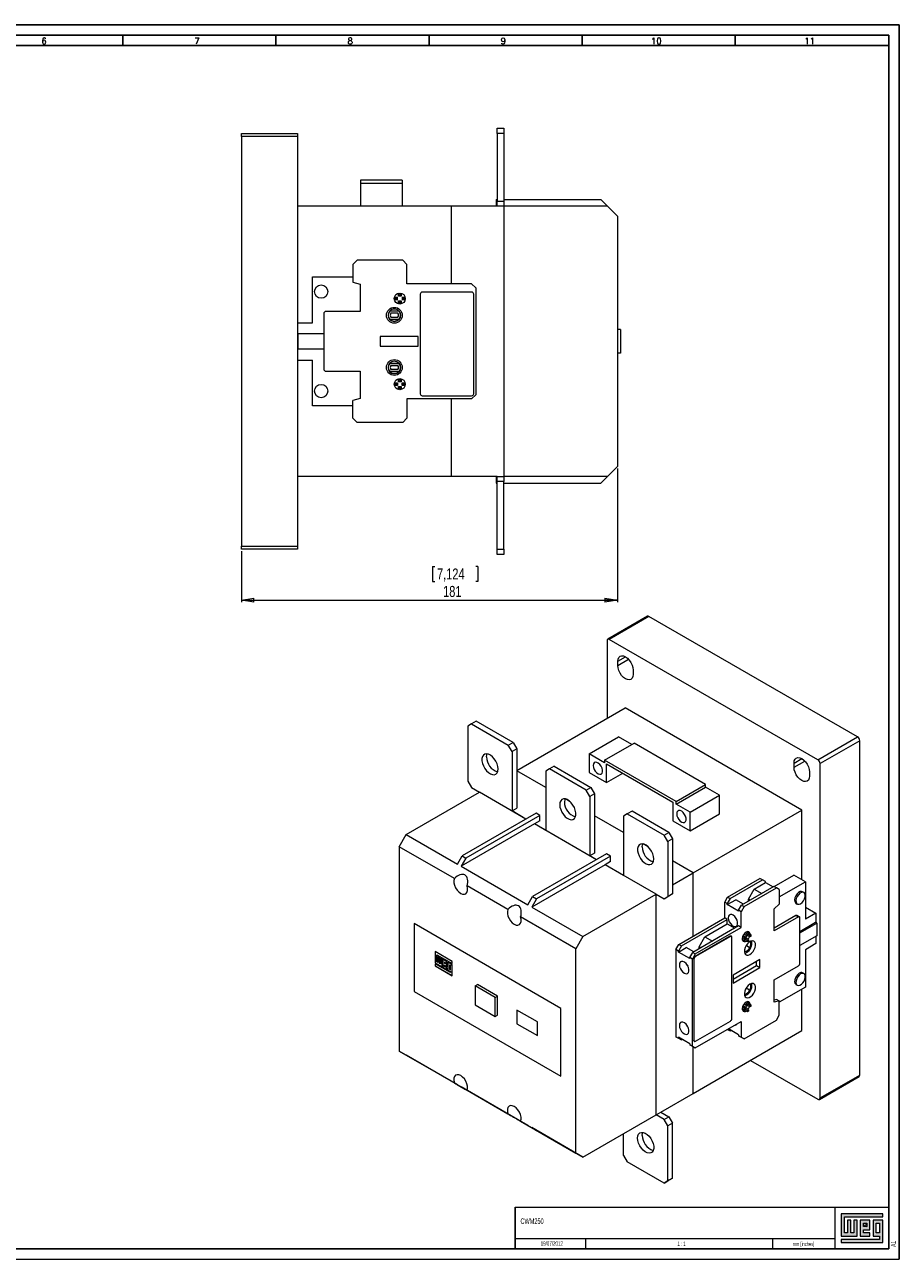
# Model space of a CAD drawing. Header units: millimetres. Extents: x 0 to 841, y 0 to 594.
# Tile 2 of 2: x 420 to 841, y 0 to 594. Entities that reach past the tile are written whole.
import ezdxf

# ---------------------------------------------------------------- set-up
doc = ezdxf.new("R2010")
doc.units = ezdxf.units.MM
doc.layers.add('FORMATO', color=7, linetype='Continuous')
doc.layers.add('LEGENDA', color=7, linetype='Continuous')
doc.styles.add('SLDTEXTSTYLE0', font='ROMANS')
doc.styles.add('SLDTEXTSTYLE1', font='TXT', dxfattribs={"width": 0.605})
doc.styles.add('SLDTEXTSTYLE2', font='TXT', dxfattribs={"width": 0.563})
doc.styles.add('SLDTEXTSTYLE3', font='TXT', dxfattribs={"width": 0.75})
doc.dimstyles.new('SLDDIMSTYLE0', dxfattribs={"dimtxt": 5.291667, "dimasz": 6, "dimexe": 0, "dimexo": 0.0625, "dimgap": 1.322917, "dimtad": 1, "dimdec": 1, "dimrnd": 1e-09, "dimzin": 12, "dimdsep": 46, "dimtxsty": 'SLDTEXTSTYLE3', "dimblk1": 'CLOSED', "dimblk2": 'CLOSED', "dimsah": 1, "dimcen": 0.09, "dimadec": 0, "dimazin": 3, "dimtfac": 1, "dimtdec": 1, "dimtofl": 0, "dimtmove": 0, "dimatfit": 3, "dimldrblk": 'CLOSED', "dimfxl": 0, "dimfrac": 2, "dimtolj": 1, "dimtzin": 12, "dimarcsym": 0})

# ---------------------------------------------------------------- blocks, each defined once
blk = doc.blocks.new('_CLOSED')
at = {"color": 0, "linetype": 'ByBlock', "lineweight": -2}
for p, q in [((-1, 0.166667), (0, 0)), ((-1, 0.166667), (-1, -0.166667)), ((0, 0), (-1, -0.166667)), ((0, 0), (-1, 0))]:
    blk.add_line(p, q, dxfattribs=at)
blk = doc.blocks.new('_D_5')
at = {"color": 7, "linetype": 'Continuous', "lineweight": 0}
for p, q in [((705.27, 380.45), (705.27, 316.15)), ((524.32, 340.65), (524.32, 316.15)), ((616.29, 333.32), (616.29, 326.18)), ((616.29, 333.32), (617.36, 333.32)), ((638.17, 333.32), (637.1, 333.32)), ((638.17, 333.32), (638.17, 326.18)), ((616.29, 326.18), (617.36, 326.18)), ((638.17, 326.18), (637.1, 326.18)), ((524.32, 317.15), (705.27, 317.15))]:
    blk.add_line(p, q, dxfattribs=at)
at = {"color": 7, "linetype": 'Continuous', "lineweight": 0, "xscale": 6, "yscale": 6, "rotation": 180.0000000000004}
blk.add_blockref('_CLOSED', (524.32, 317.15, -58.08), dxfattribs=at)
at = {"color": 7, "linetype": 'Continuous', "lineweight": 0, "xscale": 6, "yscale": 6}
blk.add_blockref('_CLOSED', (705.27, 317.15, -58.08), dxfattribs=at)
at = {"color": 7, "linetype": 'Continuous', "lineweight": 0, "char_height": 5.292, "attachment_point": 1, "style": 'SLDTEXTSTYLE3'}
for s, insert in [('7,124', (618.43, 332.37)), ('181', (621.37, 323.97))]:
    blk.add_mtext(s, dxfattribs=dict(at, insert=insert))

msp = doc.modelspace()

# ---------------------------------------------------------------- hatches: boundary and pattern name
at = {"linetype": 'Continuous'}
msp.add_hatch(color=7, dxfattribs=at).paths.add_polyline_path([(812.99, 21.93), (812.99, 11.15), (820.69, 11.15), (820.69, 18.85), (819.15, 18.85), (819.15, 12.69), (817.61, 12.69), (817.61, 18.85), (816.07, 18.85), (816.07, 12.69), (814.53, 12.69), (814.53, 20.39), (833.01, 20.39), (833.01, 21.93)], flags=0)
h = msp.add_hatch(color=7, dxfattribs=at)
h.paths.add_polyline_path([(812.99, 8.07), (833.01, 8.07), (833.01, 18.85), (828.39, 18.85), (828.39, 11.15), (831.47, 11.15), (831.47, 9.61), (812.99, 9.61)], flags=0)
h.paths.add_polyline_path([(829.93, 17.31), (831.47, 17.31), (831.47, 12.69), (829.93, 12.69)], flags=0)
h = msp.add_hatch(color=7, dxfattribs=at)
h.paths.add_polyline_path([(826.85, 12.69), (823.77, 12.69), (823.77, 14.23), (826.85, 14.23), (826.85, 18.85), (822.23, 18.85), (822.23, 11.15), (826.85, 11.15)], flags=0)
h.paths.add_polyline_path([(825.31, 15.77), (823.77, 15.77), (823.77, 17.31), (825.31, 17.31)], flags=0)
h = msp.add_hatch(dxfattribs=at)
h.set_pattern_fill('ANSI31', color=8, scale=0.25, style=0)
h.paths.add_polyline_path([(825.31, 15.77), (823.77, 15.77), (823.77, 17.31), (825.31, 17.31)], flags=0)

# ---------------------------------------------------------------- linework, layer by layer
at = {"color": 7, "linetype": 'Continuous', "lineweight": 15}
for p, q in [((524.323, 540.147), (524.323, 541.647)), ((524.323, 541.647), (551.323, 541.647)), ((551.323, 541.647), (551.323, 540.147)), ((647.373, 544.147), (650.573, 544.147)), ((647.373, 541.647), (647.373, 544.147)), ((650.573, 541.647), (647.373, 541.647)), ((647.373, 541.647), (647.373, 509.147)), ((650.573, 544.147), (650.573, 541.647)), ((650.573, 541.647), (650.573, 509.147)), ((551.323, 540.147), (524.323, 540.147)), ((524.323, 540.147), (524.323, 343.147)), ((551.323, 540.147), (551.323, 343.147)), ((601.683, 519.147), (581.683, 519.147)), ((581.683, 519.147), (581.683, 517.647)), ((581.683, 517.647), (581.683, 506.647)), ((601.683, 517.647), (581.683, 517.647)), ((601.683, 519.147), (601.683, 517.647)), ((601.683, 517.647), (601.683, 506.647)), ((625.323, 506.647), (551.323, 506.647)), ((647.373, 506.647), (625.323, 506.647)), ((625.323, 506.647), (625.323, 469.347)), ((646.873, 509.847), (646.873, 506.647)), ((646.873, 509.847), (647.373, 509.847)), ((647.373, 509.147), (650.573, 509.147)), ((647.373, 506.647), (647.373, 509.147)), ((650.573, 506.647), (647.373, 506.647)), ((650.573, 509.847), (697.273, 509.847)), ((650.573, 509.147), (650.573, 506.647)), ((700.473, 506.647), (650.573, 506.647)), ((650.573, 506.647), (650.573, 376.647)), ((700.473, 506.647), (697.273, 509.847)), ((705.273, 501.847), (700.473, 506.647)), ((705.273, 501.847), (705.273, 381.447)), ((579.923, 480.647), (577.923, 478.647)), ((577.923, 478.647), (577.923, 470.147)), ((601.923, 480.647), (579.923, 480.647)), ((603.923, 478.647), (601.923, 480.647)), ((603.923, 469.347), (603.923, 478.647)), ((558.523, 450.623), (558.523, 472.647)), ((558.523, 472.647), (577.923, 472.647)), ((577.923, 470.147), (581.423, 469.147)), ((635.123, 469.347), (603.923, 469.347)), ((637.123, 467.347), (635.123, 469.347)), ((581.423, 469.147), (581.423, 456.022)), ((600.192, 464.504), (599.823, 464.803)), ((599.823, 463.403), (599.823, 464.803)), ((600.192, 463.771), (599.823, 463.403)), ((601.223, 463.403), (599.823, 463.403)), ((600.192, 463.771), (600.192, 464.504)), ((600.855, 463.771), (600.192, 463.771)), ((600.855, 464.504), (601.223, 464.803)), ((600.855, 464.504), (600.855, 463.771)), ((600.855, 463.771), (601.223, 463.403)), ((601.223, 464.803), (601.223, 463.403)), ((610.373, 464.347), (610.373, 416.447)), ((635.123, 465.347), (611.373, 465.347)), ((636.123, 416.447), (636.123, 464.347)), ((637.123, 467.347), (637.123, 415.947)), ((598.266, 462.578), (597.967, 462.947)), ((597.967, 462.947), (599.367, 462.947)), ((598.266, 461.915), (597.967, 461.547)), ((599.367, 461.547), (597.967, 461.547)), ((598.266, 462.578), (598.999, 462.578)), ((598.999, 461.915), (598.266, 461.915)), ((598.999, 462.578), (599.367, 462.947)), ((598.999, 461.915), (598.999, 462.578)), ((598.999, 461.915), (599.367, 461.547)), ((599.367, 461.547), (599.367, 462.947)), ((600.192, 460.723), (599.823, 461.091)), ((599.823, 461.091), (601.223, 461.091)), ((599.823, 459.691), (599.823, 461.091)), ((600.192, 459.989), (599.823, 459.691)), ((600.192, 460.723), (600.855, 460.723)), ((600.192, 459.989), (600.192, 460.723)), ((600.855, 460.723), (601.223, 461.091)), ((600.855, 460.723), (600.855, 459.989)), ((600.855, 459.989), (601.223, 459.691)), ((601.223, 461.091), (601.223, 459.691)), ((602.047, 462.578), (601.679, 462.947)), ((601.679, 462.947), (603.079, 462.947)), ((601.679, 462.947), (601.679, 461.547)), ((602.047, 461.915), (601.679, 461.547)), ((603.079, 461.547), (601.679, 461.547)), ((602.047, 462.578), (602.781, 462.578)), ((602.047, 462.578), (602.047, 461.915)), ((602.781, 461.915), (602.047, 461.915)), ((602.781, 462.578), (603.079, 462.947)), ((602.781, 461.915), (603.079, 461.547)), ((563.923, 455.022), (563.923, 428.272)), ((581.423, 456.022), (564.923, 456.022)), ((595.764, 456.243), (595.628, 456.243)), ((595.628, 452.151), (595.764, 452.151)), ((600.173, 456.143), (595.673, 456.143)), ((595.673, 452.251), (600.173, 452.251)), ((600.083, 456.243), (595.764, 456.243)), ((595.764, 452.151), (600.083, 452.151)), ((599.657, 455.143), (596.19, 455.143)), ((596.19, 453.251), (599.657, 453.251)), ((600.219, 456.243), (600.083, 456.243)), ((600.083, 452.151), (600.219, 452.151)), ((551.323, 450.623), (558.523, 450.623)), ((706.773, 447.297), (705.273, 447.297)), ((706.773, 447.297), (706.773, 435.997)), ((551.573, 445.377), (563.923, 445.377)), ((551.573, 437.917), (551.573, 445.377)), ((609.373, 444.022), (591.123, 444.022)), ((591.123, 444.022), (591.123, 439.272)), ((609.373, 439.272), (609.373, 444.022)), ((563.923, 437.917), (551.573, 437.917)), ((591.123, 439.272), (609.373, 439.272)), ((706.773, 435.997), (705.273, 435.997)), ((551.323, 432.67), (558.523, 432.67)), ((558.523, 410.647), (558.523, 432.67)), ((595.628, 431.143), (595.764, 431.143)), ((595.673, 431.043), (600.173, 431.043)), ((595.764, 431.143), (600.083, 431.143)), ((596.19, 430.043), (599.657, 430.043)), ((599.657, 428.151), (596.19, 428.151)), ((600.083, 431.143), (600.219, 431.143)), ((564.923, 427.272), (581.423, 427.272)), ((581.423, 427.272), (581.423, 414.147)), ((595.764, 427.051), (595.628, 427.051)), ((600.173, 427.151), (595.673, 427.151)), ((600.083, 427.051), (595.764, 427.051)), ((598.266, 421.378), (597.967, 421.747)), ((597.967, 421.747), (599.367, 421.747)), ((598.999, 421.378), (599.367, 421.747)), ((599.367, 421.747), (599.367, 420.347)), ((600.192, 423.304), (599.823, 423.603)), ((599.823, 422.203), (599.823, 423.603)), ((600.192, 422.571), (599.823, 422.203)), ((601.223, 422.203), (599.823, 422.203)), ((600.219, 427.051), (600.083, 427.051)), ((600.192, 422.571), (600.192, 423.304)), ((600.855, 422.571), (600.192, 422.571)), ((600.855, 423.304), (601.223, 423.603)), ((600.855, 423.304), (600.855, 422.571)), ((600.855, 422.571), (601.223, 422.203)), ((601.223, 423.603), (601.223, 422.203)), ((602.047, 421.378), (601.679, 421.747)), ((601.679, 420.347), (601.679, 421.747)), ((601.679, 421.747), (603.079, 421.747)), ((602.781, 421.378), (603.079, 421.747)), ((598.266, 420.715), (597.967, 420.347)), ((599.367, 420.347), (597.967, 420.347)), ((598.266, 421.378), (598.999, 421.378)), ((598.999, 420.715), (598.266, 420.715)), ((598.999, 421.378), (598.999, 420.715)), ((598.999, 420.715), (599.367, 420.347)), ((600.192, 419.523), (599.823, 419.891)), ((599.823, 419.891), (601.223, 419.891)), ((599.823, 418.491), (599.823, 419.891)), ((600.192, 418.789), (599.823, 418.491)), ((600.192, 419.523), (600.855, 419.523)), ((600.192, 418.789), (600.192, 419.523)), ((600.855, 419.523), (601.223, 419.891)), ((600.855, 419.523), (600.855, 418.789)), ((600.855, 418.789), (601.223, 418.491)), ((601.223, 419.891), (601.223, 418.491)), ((602.047, 420.715), (601.679, 420.347)), ((603.079, 420.347), (601.679, 420.347)), ((602.047, 420.715), (602.047, 421.378)), ((602.047, 421.378), (602.781, 421.378)), ((602.781, 420.715), (602.047, 420.715)), ((602.781, 420.715), (603.079, 420.347)), ((635.123, 413.947), (637.123, 415.947)), ((577.923, 410.647), (558.523, 410.647)), ((581.423, 414.147), (577.923, 413.147)), ((577.923, 404.647), (577.923, 413.147)), ((635.123, 413.947), (603.923, 413.947)), ((603.923, 413.947), (603.923, 404.647)), ((611.373, 415.447), (635.123, 415.447)), ((625.323, 413.947), (625.323, 376.647)), ((577.923, 404.647), (579.923, 402.647)), ((601.923, 402.647), (603.923, 404.647)), ((601.923, 402.647), (579.923, 402.647)), ((700.473, 376.647), (705.273, 381.447)), ((625.323, 376.647), (551.323, 376.647)), ((647.373, 376.647), (625.323, 376.647)), ((646.873, 376.647), (646.873, 373.447)), ((647.373, 374.147), (647.373, 376.647)), ((647.373, 376.647), (650.573, 376.647)), ((700.473, 376.647), (650.573, 376.647)), ((650.573, 376.647), (650.573, 374.147)), ((697.273, 373.447), (700.473, 376.647)), ((646.873, 373.447), (647.373, 373.447)), ((647.373, 341.647), (647.373, 374.147)), ((650.573, 374.147), (647.373, 374.147)), ((650.573, 341.647), (650.573, 374.147)), ((650.573, 373.447), (697.273, 373.447)), ((524.323, 343.147), (551.323, 343.147)), ((524.323, 341.647), (524.323, 343.147)), ((551.323, 341.647), (524.323, 341.647)), ((551.323, 343.147), (551.323, 341.647)), ((647.373, 341.647), (650.573, 341.647)), ((647.373, 339.147), (647.373, 341.647)), ((650.573, 339.147), (647.373, 339.147)), ((650.573, 341.647), (650.573, 339.147)), ((719.73, 309.37), (700.638, 298.348)), ((720.48, 309.296), (701.388, 298.274)), ((820.889, 251.331), (720.48, 309.296)), ((700.328, 297.662), (700.328, 260.225)), ((801.797, 240.309), (701.388, 298.274)), ((705.454, 285.72), (705.454, 287.762)), ((712.879, 283.475), (712.879, 281.434)), ((656.805, 235.1), (709.06, 265.266)), ((794.125, 216.159), (709.06, 265.266)), ((635.097, 257.556), (633.329, 256.535)), ((633.329, 256.535), (633.329, 229.998)), ((637.36, 258.862), (635.097, 257.556)), ((635.097, 257.556), (652.775, 247.351)), ((655.037, 248.657), (637.36, 258.862)), ((691.694, 243.159), (705.836, 251.323)), ((712.223, 247.636), (705.836, 251.323)), ((801.797, 240.309), (820.889, 251.331)), ((821.95, 249.494), (802.858, 238.472)), ((821.95, 88.635), (821.95, 249.494)), ((652.775, 247.351), (655.037, 248.657)), ((654.542, 244.289), (652.775, 247.351)), ((656.805, 245.595), (654.542, 244.289)), ((654.542, 244.289), (654.542, 215.71)), ((655.037, 248.657), (656.805, 245.595)), ((656.805, 245.595), (656.805, 217.016)), ((699.142, 240.085), (713.284, 248.249)), ((747.72, 228.369), (713.284, 248.249)), ((691.694, 243.159), (691.694, 234.177)), ((699.142, 238.86), (691.694, 243.159)), ((699.142, 240.085), (699.142, 238.86)), ((733.578, 220.205), (699.142, 240.085)), ((700.073, 238.322), (731.893, 219.953)), ((700.073, 229.34), (700.073, 238.322)), ((790.307, 236.736), (790.307, 238.777)), ((802.858, 77.614), (802.858, 238.472)), ((670.806, 226.936), (656.805, 235.018)), ((672.574, 235.921), (670.806, 234.9)), ((670.806, 234.9), (670.806, 206.322)), ((674.836, 237.228), (672.574, 235.921)), ((690.251, 225.716), (672.574, 235.921)), ((674.836, 237.228), (692.514, 227.022)), ((691.694, 234.177), (700.073, 229.34)), ((700.073, 229.34), (707.852, 233.831)), ((797.732, 234.491), (797.732, 232.45)), ((633.329, 229.998), (635.097, 226.936)), ((635.097, 226.936), (638.88, 224.752)), ((690.251, 225.716), (692.514, 227.022)), ((692.514, 227.022), (694.282, 223.961)), ((733.578, 220.205), (747.72, 228.369)), ((733.578, 218.98), (747.72, 227.144)), ((747.72, 227.144), (747.72, 228.369)), ((754.414, 223.28), (747.72, 227.144)), ((603.595, 204.383), (638.88, 224.752)), ((661.245, 211.841), (638.88, 224.752)), ((682.581, 220.138), (680.244, 221.487)), ((692.019, 222.654), (690.251, 225.716)), ((694.282, 223.961), (692.019, 222.654)), ((692.019, 222.654), (692.019, 194.075)), ((694.282, 223.961), (694.282, 195.382)), ((731.893, 219.953), (731.893, 210.971)), ((733.578, 218.98), (733.578, 220.205)), ((740.272, 215.116), (754.414, 223.28)), ((754.414, 214.298), (754.414, 223.28)), ((666.125, 214.658), (630.487, 194.084)), ((654.542, 215.71), (656.805, 217.016)), ((661.245, 211.841), (654.542, 215.71)), ((668.006, 213.572), (666.125, 214.658)), ((710.05, 214.287), (708.283, 213.266)), ((712.313, 215.593), (710.05, 214.287)), ((710.05, 214.287), (727.728, 204.081)), ((729.991, 205.388), (712.313, 215.593)), ((740.272, 215.116), (733.578, 218.98)), ((740.272, 206.134), (740.272, 215.116)), ((740.272, 206.134), (754.414, 214.298)), ((741.799, 185.952), (794.125, 216.159)), ((794.125, 182.519), (794.125, 216.159)), ((665.389, 209.448), (630.105, 189.079)), ((668.006, 213.572), (632.368, 192.998)), ((668.006, 210.959), (665.389, 209.448)), ((695.172, 192.255), (665.389, 209.448)), ((670.806, 206.322), (665.389, 209.448)), ((668.006, 210.959), (668.006, 213.572)), ((708.283, 205.301), (694.282, 213.383)), ((708.283, 213.266), (708.283, 184.687)), ((731.893, 210.971), (740.272, 206.134)), ((600.201, 198.504), (603.595, 204.383)), ((603.595, 204.383), (628.224, 190.165)), ((727.728, 204.081), (729.991, 205.388)), ((729.496, 201.02), (727.728, 204.081)), ((731.758, 202.326), (729.496, 201.02)), ((729.991, 205.388), (731.758, 202.326)), ((731.758, 202.326), (731.758, 175.788)), ((626.802, 183.148), (600.201, 198.504)), ((600.201, 198.504), (600.201, 100.192)), ((720.058, 198.503), (717.721, 199.853)), ((729.496, 201.02), (729.496, 174.482)), ((628.224, 190.165), (630.487, 194.084)), ((632.368, 192.998), (630.105, 189.079)), ((630.487, 194.084), (632.368, 192.998)), ((700.052, 195.072), (664.414, 174.498)), ((701.933, 193.986), (666.295, 173.413)), ((694.282, 195.382), (692.019, 194.075)), ((695.172, 192.255), (692.019, 194.075)), ((701.933, 191.373), (699.316, 189.863)), ((701.933, 193.986), (700.052, 195.072)), ((701.933, 191.373), (701.933, 193.986)), ((741.799, 185.952), (731.758, 191.749)), ((630.105, 189.079), (662.151, 170.579)), ((699.316, 189.863), (664.032, 169.493)), ((723.945, 175.645), (699.316, 189.863)), ((708.283, 184.687), (699.316, 189.863)), ((731.758, 180.156), (741.799, 185.952)), ((741.799, 155.495), (741.799, 185.952)), ((780.741, 179.307), (790.215, 184.776)), ((795.773, 181.568), (790.215, 184.776)), ((652.54, 168.289), (632.927, 179.612)), ((758.346, 174.274), (773.902, 183.255)), ((759.548, 173.58), (775.104, 182.561)), ((780.62, 179.377), (765.063, 170.396)), ((766.265, 169.702), (781.822, 178.683)), ((771.144, 178.152), (776.518, 181.254)), ((775.104, 182.561), (773.902, 183.255)), ((776.518, 181.744), (775.104, 182.561)), ((776.518, 181.254), (776.518, 181.744)), ((776.518, 181.254), (780.195, 179.132)), ((781.822, 178.683), (780.62, 179.377)), ((783.236, 177.866), (781.822, 178.683)), ((783.236, 174.33), (795.773, 181.568)), ((795.773, 181.568), (795.773, 163.585)), ((662.151, 170.579), (664.414, 174.498)), ((666.295, 173.413), (664.032, 169.493)), ((664.414, 174.498), (666.295, 173.413)), ((688.66, 155.276), (723.945, 175.645)), ((723.945, 69.495), (723.945, 175.645)), ((723.945, 175.645), (727.728, 173.461)), ((729.991, 174.767), (727.728, 173.461)), ((727.728, 173.461), (729.496, 174.482)), ((729.496, 174.482), (731.758, 175.788)), ((731.758, 175.788), (729.991, 174.767)), ((756.931, 171.825), (758.346, 174.274)), ((759.548, 173.58), (758.134, 171.131)), ((758.134, 170.641), (762.235, 173.008)), ((758.346, 174.274), (759.548, 173.58)), ((765.911, 170.886), (762.235, 173.008)), ((768.316, 173.253), (771.144, 178.152)), ((768.316, 172.274), (768.316, 173.253)), ((769.164, 172.763), (768.316, 173.253)), ((771.144, 178.152), (774.821, 176.029)), ((783.236, 177.866), (783.236, 170.925)), ((795.087, 176.501), (794.45, 176.868)), ((664.032, 169.493), (688.66, 155.276)), ((758.134, 171.131), (756.931, 171.825)), ((756.931, 164.231), (756.931, 171.825)), ((758.134, 170.641), (758.134, 171.131)), ((763.649, 167.457), (758.134, 170.641)), ((763.649, 167.947), (765.063, 170.396)), ((764.851, 167.253), (763.649, 167.947)), ((763.649, 167.457), (763.649, 167.947)), ((766.265, 169.702), (764.851, 167.253)), ((764.851, 159.659), (764.851, 167.253)), ((765.063, 170.396), (766.265, 169.702)), ((780.761, 168.68), (783.236, 170.925)), ((780.761, 157.963), (780.761, 168.68)), ((791.241, 171.308), (791.877, 170.941)), ((795.773, 169.463), (800.864, 166.524)), ((800.864, 166.524), (795.773, 163.585)), ((800.864, 166.524), (800.864, 162.036)), ((678.089, 120.715), (607.378, 161.536)), ((607.378, 161.536), (607.378, 128.874)), ((607.449, 161.495), (607.449, 128.915)), ((685.266, 149.397), (658.666, 164.753)), ((734.87, 151.495), (756.931, 164.231)), ((736.107, 150.78), (758.169, 163.516)), ((747.4, 155.176), (758.169, 161.393)), ((758.169, 163.516), (756.931, 164.231)), ((758.169, 161.393), (758.169, 163.516)), ((758.169, 161.393), (761.775, 159.312)), ((791.247, 165.38), (780.761, 159.326)), ((792.428, 164.698), (780.761, 157.963)), ((791.247, 165.38), (792.428, 164.698)), ((792.928, 164.748), (791.747, 165.43)), ((793.135, 142.448), (793.135, 164.29)), ((793.135, 157.778), (800.687, 162.138)), ((793.135, 157.043), (801.324, 161.77)), ((801.324, 161.77), (800.687, 162.138)), ((801.324, 161.77), (801.324, 155.679)), ((688.66, 155.276), (685.266, 149.397)), ((763.614, 160.373), (741.552, 147.637)), ((742.789, 146.923), (764.851, 159.659)), ((759.583, 155.393), (742.789, 145.698)), ((759.654, 155.352), (742.86, 145.657)), ((744.571, 150.277), (747.4, 155.176)), ((747.4, 155.176), (751.006, 153.095)), ((759.654, 155.352), (759.583, 155.393)), ((760.154, 155.402), (760.083, 155.442)), ((760.361, 115.831), (760.361, 154.944)), ((764.851, 159.659), (763.614, 160.373)), ((766.508, 154.109), (765.469, 154.734)), ((767.026, 154.408), (765.714, 155.59)), ((767.869, 155.869), (766.19, 156.414)), ((766.191, 155.16), (766.477, 155.326)), ((768.338, 153.65), (766.477, 155.326)), ((766.8, 155.884), (766.8, 156.216)), ((769.182, 155.111), (766.8, 155.884)), ((767.869, 156.467), (766.811, 157.053)), ((768.338, 156.738), (767.463, 157.5)), ((767.525, 157.446), (767.79, 157.599)), ((769.7, 155.952), (767.79, 157.599)), ((767.869, 155.869), (767.869, 156.467)), ((768.338, 156.139), (767.869, 155.869)), ((768.338, 156.738), (768.338, 156.139)), ((769.182, 155.652), (768.338, 156.139)), ((769.182, 155.652), (769.7, 155.952)), ((769.182, 155.111), (769.182, 155.652)), ((769.7, 155.41), (769.182, 155.111)), ((801.324, 155.679), (793.135, 150.952)), ((800.864, 155.413), (800.864, 151.864)), ((685.266, 51.085), (685.266, 149.397)), ((733.456, 149.045), (734.87, 151.495)), ((734.693, 148.331), (733.456, 149.045)), ((733.456, 149.045), (733.456, 107.075)), ((736.107, 150.78), (734.693, 148.331)), ((734.693, 147.841), (738.419, 149.992)), ((734.87, 151.495), (736.107, 150.78)), ((742.025, 147.911), (738.419, 149.992)), ((744.571, 149.38), (744.571, 150.277)), ((745.348, 149.829), (744.571, 150.277)), ((766.508, 153.567), (765.419, 153.942)), ((765.487, 153.611), (765.487, 153.918)), ((767.869, 152.781), (765.487, 153.611)), ((766.508, 154.109), (767.026, 154.408)), ((767.026, 153.866), (766.508, 153.567)), ((767.026, 154.408), (767.026, 153.866)), ((767.869, 153.38), (767.026, 153.866)), ((768.924, 149.928), (767.234, 150.903)), ((769.02, 149.983), (767.283, 150.986)), ((767.869, 153.38), (768.338, 153.65)), ((767.869, 152.781), (767.869, 153.38)), ((768.338, 153.65), (768.338, 153.052)), ((769.02, 149.983), (768.924, 149.928)), ((800.864, 151.864), (795.773, 148.925)), ((795.773, 148.925), (795.773, 130.942)), ((625.665, 143.36), (617.517, 148.064)), ((617.517, 148.064), (617.517, 142.598)), ((617.588, 142.639), (617.517, 142.598)), ((617.517, 142.598), (620.864, 140.666)), ((617.588, 148.023), (617.588, 142.639)), ((617.588, 142.639), (620.864, 140.747)), ((618.399, 146.556), (618.329, 146.515)), ((618.329, 143.08), (618.329, 146.515)), ((618.329, 146.515), (625.665, 142.28)), ((618.768, 142.826), (618.329, 143.08)), ((618.399, 146.556), (625.665, 142.362)), ((619.591, 145.253), (618.768, 145.728)), ((618.768, 145.728), (618.768, 142.826)), ((618.839, 142.867), (618.768, 142.826)), ((618.839, 145.687), (618.839, 142.867)), ((619.591, 142.351), (619.591, 145.253)), ((620.864, 144.518), (620.042, 144.993)), ((620.042, 144.993), (620.042, 142.091)), ((620.112, 144.952), (620.112, 142.131)), ((620.864, 140.666), (620.864, 144.518)), ((623.242, 143.145), (621.18, 144.336)), ((621.18, 144.336), (621.18, 140.483)), ((621.251, 144.295), (621.251, 140.524)), ((622.085, 142.958), (622.014, 142.917)), ((622.014, 142.917), (622.014, 142.384)), ((622.465, 142.657), (622.014, 142.917)), ((622.535, 142.698), (622.085, 142.958)), ((622.535, 142.698), (622.465, 142.657)), ((622.465, 142.123), (622.465, 142.657)), ((622.535, 142.164), (622.535, 142.698)), ((623.242, 140.75), (623.242, 143.145)), ((625.665, 141.746), (623.626, 142.924)), ((623.626, 142.924), (623.626, 139.072)), ((623.696, 142.883), (623.696, 139.112)), ((625.665, 142.28), (625.665, 143.36)), ((734.693, 147.841), (734.693, 148.331)), ((740.138, 144.698), (734.693, 147.841)), ((740.138, 145.188), (741.552, 147.637)), ((741.375, 144.473), (740.138, 145.188)), ((740.138, 144.698), (740.138, 145.188)), ((742.789, 146.923), (741.375, 144.473)), ((741.375, 102.503), (741.375, 144.473)), ((741.552, 147.637), (742.789, 146.923)), ((742.082, 144.473), (742.082, 105.361)), ((742.153, 144.433), (742.082, 144.473)), ((742.153, 144.433), (742.153, 105.32)), ((742.86, 145.657), (742.789, 145.698)), ((773.902, 144.205), (760.997, 136.755)), ((772.205, 141.306), (772.205, 143.225)), ((773.902, 140.326), (773.902, 144.205)), ((624.865, 137.966), (617.517, 142.208)), ((617.517, 142.208), (617.517, 141.153)), ((617.588, 141.194), (617.517, 141.153)), ((617.517, 141.153), (625.665, 136.449)), ((617.588, 142.167), (617.588, 141.194)), ((617.588, 141.194), (625.665, 136.531)), ((620.042, 142.091), (619.591, 142.351)), ((620.112, 142.131), (620.042, 142.091)), ((621.251, 140.524), (621.18, 140.483)), ((621.18, 140.483), (623.242, 139.293)), ((621.251, 140.524), (623.242, 139.374)), ((622.014, 142.384), (622.465, 142.123)), ((622.085, 141.5), (622.014, 141.46)), ((622.014, 140.952), (622.014, 141.46)), ((622.014, 141.46), (623.242, 140.75)), ((623.242, 140.243), (622.014, 140.952)), ((622.085, 141.5), (623.242, 140.832)), ((622.535, 142.164), (622.465, 142.123)), ((623.242, 139.293), (623.242, 140.243)), ((623.696, 139.112), (623.626, 139.072)), ((623.626, 139.072), (624.865, 138.356)), ((623.696, 139.112), (624.936, 138.397)), ((624.485, 141.572), (624.414, 141.531)), ((624.414, 141.531), (624.414, 139.566)), ((624.865, 141.271), (624.414, 141.531)), ((624.414, 139.566), (624.865, 139.306)), ((624.936, 141.312), (624.485, 141.572)), ((624.936, 141.312), (624.865, 141.271)), ((624.865, 139.306), (624.865, 141.271)), ((624.936, 139.347), (624.865, 139.306)), ((624.936, 138.397), (624.865, 138.356)), ((624.865, 138.356), (624.865, 137.966)), ((624.936, 138.006), (624.865, 137.966)), ((624.936, 139.347), (624.936, 141.312)), ((624.936, 138.397), (624.936, 138.006)), ((625.665, 136.449), (625.665, 141.746)), ((760.997, 134.836), (772.205, 141.306)), ((760.997, 132.877), (773.902, 140.326)), ((760.997, 136.755), (760.997, 132.877)), ((772.205, 141.306), (773.902, 140.326)), ((780.761, 134.488), (792.428, 141.223)), ((795.087, 137.454), (794.45, 137.821)), ((636.829, 131.592), (637.89, 132.204)), ((646.517, 126), (636.829, 131.592)), ((636.829, 131.592), (636.829, 122.365)), ((647.577, 126.612), (637.89, 132.204)), ((780.761, 123.77), (780.761, 134.488)), ((795.773, 130.942), (783.236, 123.705)), ((791.241, 132.261), (791.877, 131.894)), ((607.449, 128.915), (607.378, 128.874)), ((607.378, 128.874), (678.089, 88.054)), ((607.449, 128.915), (678.089, 88.135)), ((646.517, 126), (647.577, 126.612)), ((646.517, 116.773), (646.517, 126)), ((647.577, 117.385), (647.577, 126.612)), ((768.924, 129.433), (767.234, 130.408)), ((769.02, 129.488), (767.283, 130.49)), ((768.924, 129.433), (769.02, 129.488)), ((782.055, 125.064), (780.761, 124.744)), ((782.055, 125.064), (783.236, 124.383)), ((794.125, 110.009), (794.125, 129.991)), ((636.829, 122.365), (646.517, 116.773)), ((656.876, 119.897), (656.947, 119.937)), ((666.775, 114.182), (656.876, 119.897)), ((656.876, 119.897), (656.876, 113.364)), ((666.846, 114.223), (656.947, 119.937)), ((678.089, 88.054), (678.089, 120.715)), ((766.508, 119.926), (765.419, 120.3)), ((766.508, 120.467), (765.469, 121.093)), ((765.487, 119.97), (765.487, 120.276)), ((767.869, 119.139), (765.487, 119.97)), ((767.026, 120.767), (765.714, 121.948)), ((767.869, 122.227), (766.19, 122.773)), ((766.191, 121.519), (766.477, 121.685)), ((768.338, 120.009), (766.477, 121.685)), ((766.508, 120.467), (767.026, 120.767)), ((767.026, 120.225), (766.508, 119.926)), ((766.8, 122.575), (766.8, 122.243)), ((769.182, 121.469), (766.8, 122.243)), ((767.869, 122.826), (766.811, 123.411)), ((767.026, 120.225), (767.026, 120.767)), ((767.869, 119.738), (767.026, 120.225)), ((768.338, 123.097), (767.463, 123.858)), ((767.525, 123.804), (767.79, 123.958)), ((769.7, 122.31), (767.79, 123.958)), ((767.869, 122.227), (767.869, 122.826)), ((768.338, 122.498), (767.869, 122.227)), ((767.869, 119.738), (768.338, 120.009)), ((767.869, 119.139), (767.869, 119.738)), ((768.338, 123.097), (768.338, 122.498)), ((769.182, 122.011), (768.338, 122.498)), ((768.338, 120.009), (768.338, 119.41)), ((769.182, 122.011), (769.7, 122.31)), ((769.182, 122.011), (769.182, 121.469)), ((769.7, 121.769), (769.182, 121.469)), ((783.236, 124.383), (780.761, 123.77)), ((783.236, 117.442), (783.236, 124.383)), ((646.517, 116.773), (647.577, 117.385)), ((656.876, 113.364), (666.775, 107.649)), ((666.775, 114.182), (666.846, 114.223)), ((666.775, 107.649), (666.775, 114.182)), ((666.846, 107.69), (666.846, 114.223)), ((742.789, 101.687), (764.851, 114.423)), ((742.86, 104.912), (759.654, 114.607)), ((764.851, 114.423), (764.851, 106.829)), ((766.265, 106.012), (781.822, 114.993)), ((781.822, 114.993), (783.236, 117.442)), ((666.775, 107.649), (666.846, 107.69)), ((733.456, 107.075), (734.693, 106.361)), ((734.87, 106.258), (733.456, 107.075)), ((741.799, 79.802), (794.125, 110.009)), ((758.274, 110.626), (759.548, 109.89)), ((758.346, 110.584), (758.274, 110.625)), ((759.548, 109.89), (758.346, 110.584)), ((763.649, 108.013), (758.698, 110.871)), ((759.548, 109.89), (759.972, 110.135)), ((763.649, 108.013), (763.649, 107.523)), ((763.649, 107.523), (764.851, 106.829)), ((765.063, 106.706), (763.649, 107.523)), ((740.138, 103.708), (734.693, 106.851)), ((734.693, 106.851), (734.693, 106.361)), ((734.693, 106.361), (736.107, 105.544)), ((736.107, 105.544), (734.87, 106.258)), ((736.107, 105.544), (736.532, 105.789)), ((740.138, 103.708), (740.138, 103.218)), ((740.138, 103.218), (741.375, 102.503)), ((741.552, 102.401), (740.138, 103.218)), ((741.375, 102.503), (742.789, 101.687)), ((742.789, 101.687), (741.552, 102.401)), ((741.799, 79.802), (741.799, 102.258)), ((742.153, 105.32), (742.082, 105.361)), ((742.289, 104.903), (742.36, 104.862)), ((764.851, 106.829), (766.265, 106.012)), ((766.265, 106.012), (765.063, 106.706)), ((600.201, 100.192), (626.802, 84.836)), ((603.595, 98.232), (600.201, 100.192)), ((628.224, 84.015), (603.595, 98.232)), ((769.373, 95.719), (801.797, 77.001)), ((630.487, 82.708), (628.224, 84.015)), ((802.547, 76.927), (821.639, 87.948)), ((802.858, 77.614), (821.95, 88.635)), ((662.151, 64.429), (630.105, 82.929)), ((630.105, 82.929), (632.368, 81.622)), ((632.368, 81.622), (630.487, 82.708)), ((632.368, 81.622), (632.368, 81.622)), ((632.927, 81.3), (652.54, 69.978)), ((726.208, 70.801), (741.799, 79.802)), ((658.666, 66.441), (685.266, 51.085)), ((688.66, 49.125), (723.945, 69.495)), ((723.945, 69.495), (726.208, 70.801)), ((727.728, 67.311), (723.945, 69.495)), ((726.208, 70.801), (729.991, 68.617)), ((727.728, 67.311), (729.991, 68.617)), ((729.496, 64.249), (727.728, 67.311)), ((731.758, 65.555), (729.496, 64.249)), ((729.991, 68.617), (731.758, 65.555)), ((731.758, 39.018), (731.758, 65.555)), ((664.414, 63.122), (662.151, 64.429)), ((688.66, 49.125), (664.032, 63.343)), ((664.032, 63.343), (666.295, 62.036)), ((666.295, 62.036), (664.414, 63.122)), ((666.295, 62.037), (666.295, 62.036)), ((708.283, 49.958), (708.283, 60.453)), ((729.496, 37.711), (729.496, 64.249)), ((685.266, 51.085), (688.66, 49.125)), ((708.283, 49.958), (710.05, 46.896)), ((727.728, 36.691), (710.05, 46.896)), ((729.991, 37.997), (727.728, 36.691)), ((727.728, 36.691), (729.496, 37.711)), ((729.496, 37.711), (731.758, 39.018)), ((731.758, 39.018), (729.991, 37.997))]:
    msp.add_line(p, q, dxfattribs=at)
at = {"color": 8, "linetype": 'Continuous', "lineweight": 15}
for p, q in [((705.454, 287.762), (709.167, 289.905)), ((705.454, 285.72), (710.633, 288.71)), ((790.307, 238.777), (794.02, 240.921)), ((790.307, 236.736), (795.486, 239.725))]:
    msp.add_line(p, q, dxfattribs=at)
at = {"color": 7, "linetype": 'Continuous', "lineweight": 0}
for p, q in [((833.01, 21.93), (812.99, 21.93)), ((812.99, 21.93), (812.99, 11.15)), ((814.53, 20.39), (833.01, 20.39)), ((814.53, 12.69), (814.53, 20.39)), ((817.61, 18.85), (816.07, 18.85)), ((816.07, 18.85), (816.07, 12.69)), ((817.61, 12.69), (817.61, 18.85)), ((820.69, 18.85), (819.15, 18.85)), ((819.15, 18.85), (819.15, 12.69)), ((820.69, 11.15), (820.69, 18.85)), ((826.85, 18.85), (822.23, 18.85)), ((822.23, 18.85), (822.23, 11.15)), ((826.85, 14.23), (826.85, 18.85)), ((833.01, 18.85), (828.39, 18.85)), ((828.39, 18.85), (828.39, 11.15)), ((833.01, 20.39), (833.01, 21.93)), ((833.01, 8.07), (833.01, 18.85)), ((816.07, 12.69), (814.53, 12.69)), ((819.15, 12.69), (817.61, 12.69)), ((823.77, 17.31), (825.31, 17.31)), ((823.77, 15.77), (823.77, 17.31)), ((825.31, 15.77), (823.77, 15.77)), ((823.77, 14.23), (826.85, 14.23)), ((823.77, 12.69), (823.77, 14.23)), ((826.85, 12.69), (823.77, 12.69)), ((825.31, 17.31), (825.31, 15.77)), ((826.85, 11.15), (826.85, 12.69)), ((829.93, 12.69), (829.93, 17.31)), ((829.93, 17.31), (831.47, 17.31)), ((831.47, 12.69), (829.93, 12.69)), ((831.47, 17.31), (831.47, 12.69)), ((689.953, 10.033), (689.953, 5)), ((780, 10.033), (780, 5)), ((812.99, 11.15), (820.69, 11.15)), ((812.99, 9.61), (812.99, 8.07)), ((831.47, 9.61), (812.99, 9.61)), ((812.99, 8.07), (833.01, 8.07)), ((822.23, 11.15), (826.85, 11.15)), ((828.39, 11.15), (831.47, 11.15)), ((831.47, 11.15), (831.47, 9.61))]:
    msp.add_line(p, q, dxfattribs=at)
at = {"color": 7, "linetype": 'Continuous', "lineweight": 15, "flags": 128}
for points in [[(705.454, 287.762), (705.581, 288.798), (705.951, 289.618), (706.541, 290.165), (707.31, 290.403), (708.206, 290.314), (709.166, 289.905), (710.127, 289.205), (711.023, 288.259), (711.791, 287.134), (712.381, 285.906), (712.752, 284.658), (712.879, 283.475)], [(712.879, 281.434), (712.752, 280.398), (712.381, 279.578), (711.791, 279.031), (711.023, 278.793), (710.127, 278.882), (709.166, 279.29), (708.206, 279.991), (707.31, 280.936), (706.541, 282.061), (705.951, 283.29), (705.581, 284.538), (705.454, 285.72)], [(647.825, 235.919), (647.703, 237.106), (647.344, 238.36), (646.771, 239.602), (646.02, 240.753), (645.138, 241.742), (644.18, 242.505), (643.207, 242.996), (642.28, 243.184), (641.457, 243.056), (640.789, 242.62), (640.32, 241.905), (640.077, 240.954), (640.077, 239.829), (640.32, 238.598), (640.789, 237.341), (641.457, 236.135), (642.28, 235.056), (643.207, 234.173), (644.18, 233.541), (645.138, 233.199), (646.02, 233.169), (646.771, 233.453), (647.344, 234.033), (647.703, 234.873), (647.825, 235.919)], [(642.309, 241.716), (642.432, 242.762), (642.561, 243.159)], [(693.621, 237.556), (693.743, 236.637), (694.098, 235.676), (694.646, 234.777), (695.328, 234.037), (696.07, 233.538), (696.792, 233.332), (697.416, 233.443), (697.873, 233.857), (698.115, 234.531), (698.115, 235.391), (697.873, 236.345), (697.416, 237.287), (696.792, 238.118), (696.07, 238.746), (695.328, 239.103), (694.646, 239.152), (694.098, 238.885), (693.743, 238.334), (693.621, 237.556)], [(790.307, 238.777), (790.433, 239.814), (790.804, 240.633), (791.394, 241.181), (792.163, 241.418), (793.058, 241.329), (794.019, 240.921), (794.98, 240.22), (795.875, 239.275), (796.644, 238.15), (797.234, 236.921), (797.605, 235.673), (797.732, 234.491)], [(797.732, 232.45), (797.605, 231.413), (797.234, 230.593), (796.644, 230.046), (795.875, 229.809), (794.98, 229.897), (794.019, 230.306), (793.058, 231.007), (792.163, 231.952), (791.394, 233.077), (790.804, 234.305), (790.433, 235.553), (790.307, 236.736)], [(677.523, 218.774), (677.646, 217.587), (678.004, 216.333), (678.577, 215.092), (679.329, 213.94), (680.211, 212.952), (681.168, 212.188), (682.141, 211.697), (683.068, 211.51), (683.891, 211.638), (684.559, 212.073), (685.028, 212.789), (685.271, 213.739), (685.271, 214.865), (685.028, 216.095), (684.559, 217.353), (683.891, 218.559), (683.068, 219.637), (682.141, 220.52), (681.168, 221.152), (680.211, 221.494), (679.329, 221.524), (678.577, 221.24), (678.004, 220.66), (677.646, 219.821), (677.523, 218.774)], [(680.065, 221.59), (679.908, 221.127), (679.786, 220.081)], [(733.82, 214.35), (733.942, 213.43), (734.297, 212.469), (734.845, 211.57), (735.527, 210.831), (736.269, 210.331), (736.991, 210.126), (737.615, 210.236), (738.072, 210.651), (738.314, 211.325), (738.314, 212.185), (738.072, 213.138), (737.615, 214.081), (736.991, 214.911), (736.269, 215.54), (735.527, 215.897), (734.845, 215.945), (734.297, 215.679), (733.942, 215.127), (733.82, 214.35)], [(722.778, 192.649), (722.656, 193.837), (722.297, 195.091), (721.724, 196.332), (720.973, 197.483), (720.091, 198.472), (719.133, 199.236), (718.16, 199.727), (717.233, 199.914), (716.41, 199.786), (715.743, 199.351), (715.273, 198.635), (715.031, 197.685), (715.031, 196.559), (715.273, 195.329), (715.743, 194.071), (716.41, 192.865), (717.233, 191.787), (718.16, 190.904), (719.133, 190.271), (720.091, 189.93), (720.973, 189.9), (721.724, 190.184), (722.297, 190.764), (722.656, 191.603), (722.778, 192.649)], [(717.263, 198.446), (717.385, 199.492), (717.542, 199.956)], [(626.802, 183.148), (626.564, 182.244), (626.586, 181.156), (626.865, 179.968), (627.381, 178.774), (628.091, 177.667), (628.942, 176.735), (629.864, 176.052), (630.787, 175.67), (631.637, 175.62), (632.348, 175.906), (632.864, 176.505), (633.143, 177.37), (633.165, 178.434), (632.927, 179.612)], [(794.45, 176.868), (793.926, 177.017), (793.219, 176.889), (792.472, 176.458), (791.765, 175.77), (791.175, 174.9), (790.767, 173.941), (790.583, 172.999), (790.645, 172.175), (790.945, 171.558), (791.241, 171.308)], [(793.482, 171.1), (794.219, 171.667), (794.876, 172.457), (795.382, 173.384), (795.682, 174.348), (795.744, 175.243), (795.56, 175.974), (795.152, 176.46), (794.562, 176.65), (793.855, 176.522), (793.108, 176.091), (792.402, 175.403), (791.812, 174.532), (791.403, 173.574), (791.22, 172.632), (791.281, 171.807), (791.582, 171.19), (792.088, 170.848), (792.745, 170.816), (793.482, 171.1)], [(652.54, 168.289), (652.303, 167.386), (652.324, 166.297), (652.604, 165.109), (653.119, 163.915), (653.83, 162.808), (654.68, 161.877), (655.603, 161.193), (656.526, 160.811), (657.376, 160.761), (658.087, 161.047), (658.602, 161.646), (658.882, 162.512), (658.904, 163.575), (658.666, 164.753)], [(758.629, 164.313), (758.751, 163.393), (759.106, 162.432), (759.654, 161.533), (760.336, 160.794), (761.078, 160.294), (761.8, 160.089), (762.424, 160.199), (762.881, 160.614), (763.123, 161.288), (763.123, 162.148), (762.881, 163.101), (762.424, 164.044), (761.8, 164.874), (761.078, 165.502), (760.336, 165.86), (759.654, 165.908), (759.106, 165.642), (758.751, 165.09), (758.629, 164.313)], [(767.255, 157.413), (766.578, 156.876), (765.993, 156.12), (765.578, 155.246), (765.389, 154.372), (765.453, 153.617), (765.76, 153.082), (766.269, 152.84), (766.911, 152.924), (767.103, 153.005)], [(769.125, 156.463), (769.121, 156.526), (768.933, 157.182), (768.518, 157.577), (767.932, 157.658), (767.255, 157.413)], [(769.094, 146.635), (769.886, 147.23), (770.607, 148.048), (771.194, 149.016), (771.595, 150.048), (771.773, 151.052), (771.713, 151.94), (771.421, 152.632), (770.921, 153.067), (770.26, 153.206), (769.494, 153.037), (768.693, 152.575), (767.928, 151.86), (767.266, 150.957), (766.767, 149.946), (766.474, 148.916), (766.414, 147.959), (766.592, 147.16), (766.993, 146.59), (767.58, 146.3), (768.302, 146.315), (769.094, 146.635)], [(735.117, 141.697), (735.242, 140.763), (735.602, 139.787), (736.158, 138.874), (736.851, 138.123), (737.605, 137.616), (738.338, 137.407), (738.972, 137.519), (739.436, 137.94), (739.682, 138.625), (739.682, 139.498), (739.436, 140.466), (738.972, 141.424), (738.338, 142.267), (737.605, 142.905), (736.851, 143.268), (736.158, 143.317), (735.602, 143.047), (735.242, 142.486), (735.117, 141.697)], [(766.545, 147.283), (766.605, 147.295), (767.397, 147.614)], [(738.908, 141.525), (739.161, 141.087), (739.163, 141.085)], [(792.845, 137.663), (792.108, 137.095), (791.451, 136.305), (790.945, 135.378), (790.645, 134.415), (790.583, 133.519), (790.767, 132.789), (791.175, 132.302), (791.241, 132.261)], [(793.482, 137.295), (792.745, 136.728), (792.088, 135.938), (791.582, 135.011), (791.281, 134.047), (791.22, 133.152), (791.403, 132.421), (791.812, 131.935), (792.402, 131.745), (793.108, 131.873), (793.855, 132.304), (794.562, 132.992), (795.152, 133.863), (795.56, 134.821), (795.744, 135.763), (795.682, 136.588), (795.382, 137.205), (794.876, 137.547), (794.219, 137.579), (793.482, 137.295)], [(769.094, 132.345), (768.302, 131.75), (767.58, 130.932), (766.993, 129.964), (766.592, 128.932), (766.414, 127.927), (766.474, 127.04), (766.767, 126.348), (767.266, 125.913), (767.928, 125.774), (768.693, 125.943), (769.494, 126.405), (770.26, 127.12), (770.921, 128.023), (771.421, 129.034), (771.713, 130.064), (771.773, 131.021), (771.595, 131.82), (771.194, 132.39), (770.607, 132.68), (769.886, 132.665), (769.094, 132.345)], [(767.255, 123.772), (766.578, 123.235), (765.993, 122.478), (765.578, 121.604), (765.389, 120.73), (765.453, 119.975), (765.76, 119.441), (766.269, 119.199), (766.911, 119.282), (767.103, 119.363)], [(769.125, 122.822), (769.121, 122.885), (768.933, 123.541), (768.518, 123.936), (767.932, 124.016), (767.255, 123.772)], [(735.117, 112.505), (735.242, 111.572), (735.602, 110.596), (736.158, 109.683), (736.851, 108.932), (737.605, 108.424), (738.338, 108.215), (738.972, 108.328), (739.436, 108.749), (739.682, 109.433), (739.682, 110.307), (739.436, 111.275), (738.972, 112.233), (738.338, 113.076), (737.605, 113.714), (736.851, 114.077), (736.158, 114.126), (735.602, 113.855), (735.242, 113.295), (735.117, 112.505)], [(739.163, 111.894), (739.161, 111.896), (738.908, 112.334)], [(632.927, 81.3), (633.165, 82.203), (633.143, 83.292), (632.864, 84.48), (632.348, 85.674), (631.637, 86.781), (630.787, 87.712), (629.864, 88.396), (628.942, 88.778), (628.091, 88.828), (627.381, 88.542), (626.865, 87.943), (626.586, 87.078), (626.564, 86.014), (626.802, 84.836)], [(658.666, 66.441), (658.904, 67.345), (658.882, 68.433), (658.602, 69.621), (658.087, 70.816), (657.376, 71.922), (656.526, 72.854), (655.603, 73.537), (654.68, 73.919), (653.83, 73.969), (653.119, 73.683), (652.604, 73.084), (652.324, 72.219), (652.303, 71.155), (652.54, 69.978)], [(715, 58.328), (715.122, 59.374), (715.481, 60.214), (716.054, 60.793), (716.805, 61.077), (717.687, 61.048), (718.645, 60.706), (719.618, 60.073), (720.545, 59.19), (721.368, 58.112), (722.035, 56.906), (722.505, 55.648), (722.748, 54.418), (722.748, 53.292), (722.505, 52.342), (722.035, 51.626), (721.368, 51.191), (720.545, 51.063), (719.618, 51.25), (718.645, 51.741), (717.687, 52.505), (716.805, 53.494), (716.054, 54.645), (715.481, 55.886), (715.122, 57.14), (715, 58.328)], [(717.263, 59.634), (717.385, 60.68), (717.514, 61.077)]]:
    msp.add_lwpolyline(points, dxfattribs=at)
at = {"color": 7, "linetype": 'Continuous', "lineweight": 15}
for centre, radius in [((562.663, 465.557), 3.21), ((600.523, 462.247), 2.65), ((597.923, 454.197), 3.8), ((597.923, 429.097), 3.8), ((600.523, 421.047), 2.65), ((562.663, 417.737), 3.21)]:
    msp.add_circle(centre, radius, dxfattribs=at)
for centre, radius, start, end in [((600.523, 462.247), 2.282, 81.642223, 98.357777), ((611.373, 464.347), 1, 90, 180), ((635.123, 464.347), 1, 0, 90), ((600.523, 462.247), 2.282, 171.642223, 188.357777), ((600.523, 462.247), 2.282, 261.642223, 278.357777), ((600.523, 462.247), 2.282, 351.642223, 8.357777), ((564.923, 455.022), 1, 90, 180), ((597.923, 454.197), 3.075, 138.281848, 221.718152), ((597.923, 454.197), 2.975, 139.139312, 220.860688), ((597.923, 454.197), 2.975, 43.459013, 136.540987), ((597.923, 454.197), 2.975, 223.459013, 316.540987), ((597.923, 454.197), 1.975, 151.37045, 208.62955), ((597.923, 454.197), 1.975, 331.37045, 28.62955), ((597.923, 454.197), 2.975, 319.139312, 40.860688), ((597.923, 454.197), 3.075, 318.281848, 41.718152), ((564.923, 428.272), 1, 180, 270), ((597.923, 429.097), 3.075, 138.281848, 221.718152), ((597.923, 429.097), 2.975, 139.139312, 220.860688), ((597.923, 429.097), 2.975, 43.459013, 136.540987), ((597.923, 429.097), 1.975, 151.37045, 208.62955), ((597.923, 429.097), 1.975, 331.37045, 28.62955), ((597.923, 429.097), 2.975, 319.139312, 40.860688), ((597.923, 429.097), 3.075, 318.281848, 41.718152), ((597.923, 429.097), 2.975, 223.459013, 316.540987), ((600.523, 421.047), 2.282, 81.642223, 98.357777), ((600.523, 421.047), 2.282, 171.642223, 188.357777), ((600.523, 421.047), 2.282, 261.642223, 278.357777), ((600.523, 421.047), 2.282, 351.642223, 8.357777), ((611.373, 416.447), 1, 180, 270), ((635.123, 416.447), 1, 270, 0), ((720.041, 308.682), 0.754, 54.383037, 114.306785), ((700.974, 297.767), 0.655, 50.796784, 189.214461), ((819.647, 249.389), 2.305, 2.605306, 57.39453), ((649.976, 241.756), 7.667, 180.304872, 251.73671), ((800.555, 238.367), 2.305, 2.605306, 57.39453), ((687.453, 220.121), 7.667, 180.304875, 251.736703), ((724.929, 198.487), 7.667, 180.304871, 251.736711), ((791.54, 164.971), 0.503, 65.693353, 125.617362), ((792.704, 164.36), 0.437, 350.785958, 129.203475), ((759.876, 154.984), 0.503, 65.692535, 125.617608), ((759.93, 155.014), 0.437, 350.786338, 129.203095), ((763.362, 157.497), 4.556, 323.938455, 336.064171), ((769.168, 154.76), 2.145, 112.745553, 127.249071), ((764.689, 156.731), 4.494, 319.946656, 340.055899), ((767.572, 155.681), 2.146, 352.749332, 7.250668), ((765.894, 151.278), 3.317, 278.975327, 335.971248), ((768.636, 153.838), 2.146, 172.750075, 187.249925), ((764.891, 152.126), 5.161, 299.043957, 11.688895), ((767.04, 154.759), 2.145, 292.745367, 307.249256), ((766.196, 151.794), 3.354, 327.326741, 20.495866), ((743.617, 144.403), 1.537, 122.605443, 177.394495), ((743.688, 144.363), 1.537, 122.605443, 177.394495), ((791.6, 142.517), 1.537, 302.605389, 357.394549), ((793.778, 136.432), 1.544, 64.167599, 127.142813), ((764.87, 131.681), 5.172, 288.902848, 11.102547), ((766.456, 131.271), 3.123, 325.181689, 22.640918), ((765.894, 130.783), 3.317, 278.975327, 335.971248), ((768.636, 120.197), 2.146, 172.750075, 187.249925), ((763.362, 123.856), 4.556, 323.93862, 336.064005), ((769.168, 121.118), 2.145, 112.745367, 127.249256), ((767.04, 121.118), 2.145, 292.745553, 307.249071), ((764.689, 123.089), 4.494, 319.946595, 340.055959), ((767.572, 122.039), 2.146, 352.749332, 7.250668), ((758.826, 115.901), 1.537, 302.605632, 357.394306), ((761.92, 113.865), 1.14, 269.597777, 330.396747), ((742.552, 105.298), 0.474, 172.332372, 236.355193), ((742.584, 105.25), 0.437, 170.786084, 309.203349), ((821.236, 88.544), 0.719, 304.057549, 7.255346), ((802.211, 77.509), 0.655, 230.796784, 9.214461), ((724.929, 59.675), 7.667, 180.304804, 251.736824)]:
    msp.add_arc(centre, radius, start, end, dxfattribs=at)
for centre, major_axis, ratio, start_param, end_param in [((628.574, 179.144), (3.324, 5.756), 0.5773346, 5.1112134, 7.4552385), ((654.313, 164.286), (3.324, 5.756), 0.5773346, 5.1112134, 7.4552385), ((628.574, 83.813), (4.7, -2.714), 0.0000704, 4.3258153, 6.6698403), ((654.313, 68.955), (4.7, -2.714), 0.0000704, 4.3258153, 6.6698403)]:
    msp.add_ellipse(centre, major_axis=major_axis, ratio=ratio, start_param=start_param, end_param=end_param, dxfattribs=at)
at = {"layer": 'FORMATO'}
for p, q in [((841, 594), (0, 594)), ((841, 0), (841, 594)), ((836, 589), (25, 589)), ((467.2, 589), (467.2, 584)), ((540.9, 589), (540.9, 584)), ((614.6, 589), (614.6, 584)), ((688.3, 589), (688.3, 584)), ((762, 589), (762, 584)), ((836, 589), (836, 584)), ((25, 584), (836, 584)), ((835.953, 5), (835.953, 584)), ((656, 25.115), (656, 5)), ((835.953, 5), (24.953, 5))]:
    msp.add_line(p, q, dxfattribs=at)
at = {"layer": 'FORMATO', "lineweight": 0}
for p, q in [((656, 25.115), (836, 25.115)), ((810, 25), (810, 5)), ((655.953, 10), (689.953, 10.033)), ((689.953, 10.033), (809.953, 10.033)), ((0, 0), (841, 0))]:
    msp.add_line(p, q, dxfattribs=at)

# ---------------------------------------------------------------- texts
at = {"layer": 'FORMATO'}
for s, insert, char_height, attachment_point, style in [('6', (429.257, 587.663), 3, 2, 'SLDTEXTSTYLE0'), ('7', (502.957, 587.663), 3, 2, 'SLDTEXTSTYLE0'), ('8', (576.657, 587.663), 3, 2, 'SLDTEXTSTYLE0'), ('9', (650.357, 587.663), 3, 2, 'SLDTEXTSTYLE0'), ('10', (724.034, 587.663), 3, 2, 'SLDTEXTSTYLE0'), ('11', (797.734, 587.663), 3, 2, 'SLDTEXTSTYLE0'), ('mm [inches]', (789.688, 8.323), 1.9, 1, 'SLDTEXTSTYLE1')]:
    msp.add_mtext(s, dxfattribs=dict(at, insert=insert, char_height=char_height, attachment_point=attachment_point, style=style))
at = {"layer": 'LEGENDA'}
for s, insert, char_height, attachment_point, style in [('CWM250', (658.616, 19.677), 2.6458, 1, 'SLDTEXTSTYLE1'), ('19/07/2012', (673.698, 8.676), 2.1167, 2, 'SLDTEXTSTYLE1'), ('1 : 1', (736.152, 8.556), 2.1167, 2, 'SLDTEXTSTYLE2')]:
    msp.add_mtext(s, dxfattribs=dict(at, insert=insert, char_height=char_height, attachment_point=attachment_point, style=style))
at = {"layer": 'LEGENDA', "insert": (836.983, 5.976), "char_height": 2.3813, "attachment_point": 1, "rotation": 90, "style": 'SLDTEXTSTYLE1'}
msp.add_mtext('A1', dxfattribs=at)

# ---------------------------------------------------------------- dimensions: what is measured, and where the dimension line sits
at = {"color": 7, "linetype": 'Continuous', "lineweight": 0}
dim = msp.add_linear_dim(base=(705.27326087, 317.146837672), p1=(524.32326087, 341.646837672), p2=(705.27326087, 381.446837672), dimstyle='SLDDIMSTYLE0', dxfattribs=at)
dim.commit()
dim.dimension.update_dxf_attribs({"geometry": '_D_5', "text_midpoint": (627.229281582, 317.146837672), "dimtype": 160})

doc.saveas('drawing.dxf')
